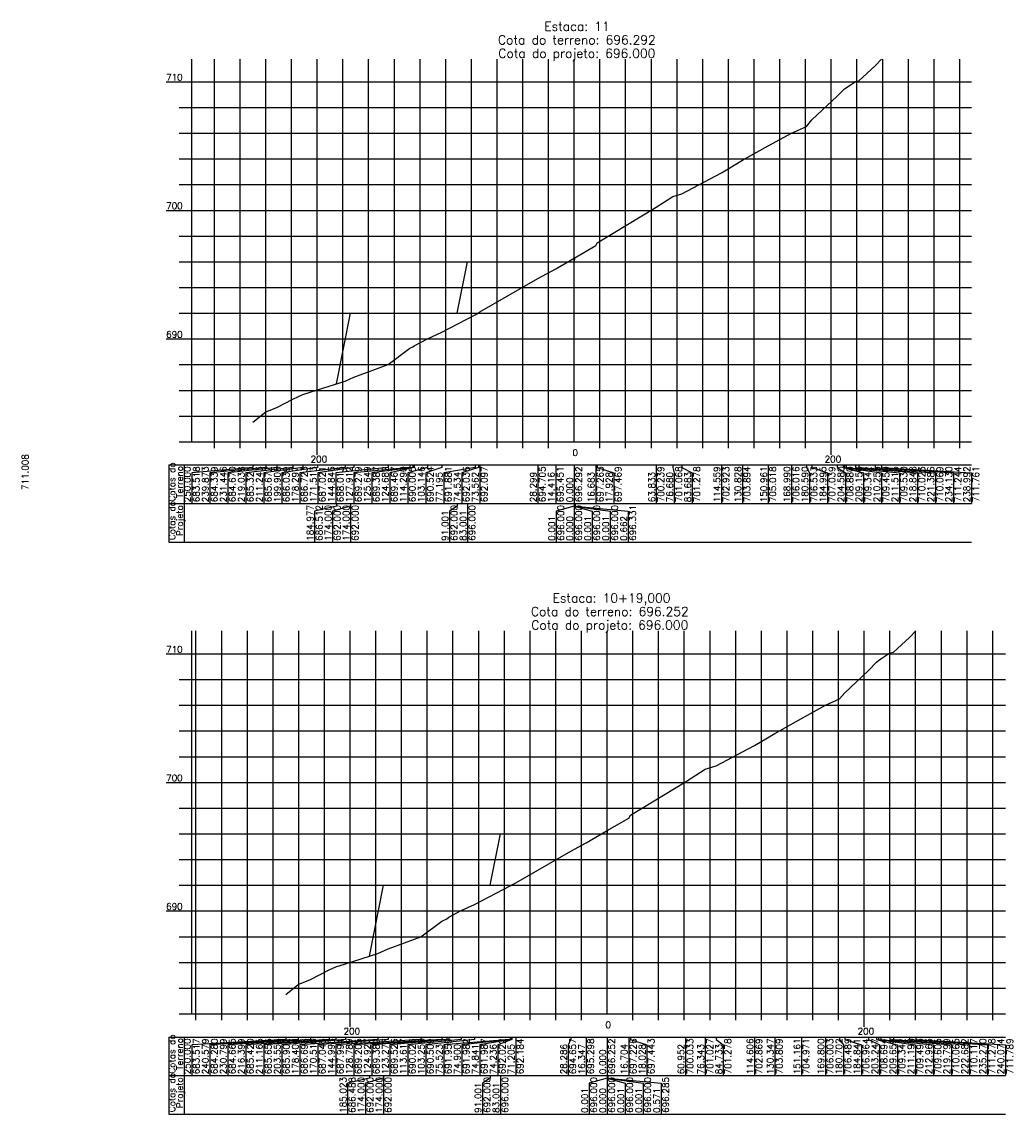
# Model space of a CAD drawing. Header units: inches. Extents: x 0 to 2148, y 0 to 1011.
# Tile 11 of 14: x 1763 to 2148, y 0 to 425. Entities that reach past the tile are written whole.
import ezdxf

# ---------------------------------------------------------------- set-up
doc = ezdxf.new("R2010")
doc.units = ezdxf.units.IN
doc.header["$MEASUREMENT"] = 0
doc.linetypes.add('CONTINUO', pattern=[0])
doc.layers.add('TG', color=7, linetype='CONTINUO')
doc.styles.add('SIMPLEX', font='simplex', dxfattribs={"height": 0.2})

msp = doc.modelspace()

# ---------------------------------------------------------------- linework, layer by layer
at = {"layer": 'TG', "color": 4, "linetype": 'CONTINUO', "flags": 128}
for points in [[(1828.8306, 261.445), (1828.8306, 410.25)], [(1977.6117, 261.445), (1977.6117, 410.25)], [(1818.8306, 401.445), (1828.8306, 401.445)], [(1823.8306, 391.445), (1828.8306, 391.445)], [(1823.8306, 381.445), (1828.8306, 381.445)], [(1823.8306, 371.445), (1828.8306, 371.445)], [(1823.8306, 361.445), (1828.8306, 361.445)], [(1818.8306, 351.445), (1828.8306, 351.445)], [(1823.8306, 341.445), (1828.8306, 341.445)], [(1823.8306, 331.445), (1828.8306, 331.445)], [(1823.8306, 321.445), (1828.8306, 321.445)], [(1823.8306, 311.445), (1828.8306, 311.445)], [(1818.8306, 301.445), (1828.8306, 301.445)], [(1823.8306, 291.445), (1828.8306, 291.445)], [(1823.8306, 281.445), (1828.8306, 281.445)], [(1823.8306, 271.445), (1828.8306, 271.445)], [(1823.8306, 261.445), (1828.8306, 261.445)], [(1828.8306, 261.445), (2132.10655, 261.445)], [(1837.6117, 258.945), (1837.6117, 261.445)], [(1847.6117, 258.945), (1847.6117, 261.445)], [(1857.6117, 258.945), (1857.6117, 261.445)], [(1867.6117, 258.945), (1867.6117, 261.445)], [(1877.6117, 256.445), (1877.6117, 261.445)], [(1887.6117, 258.945), (1887.6117, 261.445)], [(1897.6117, 258.945), (1897.6117, 261.445)], [(1907.6117, 258.945), (1907.6117, 261.445)], [(1917.6117, 258.945), (1917.6117, 261.445)], [(1927.6117, 258.945), (1927.6117, 261.445)], [(1937.6117, 258.945), (1937.6117, 261.445)], [(1947.6117, 258.945), (1947.6117, 261.445)], [(1957.6117, 258.945), (1957.6117, 261.445)], [(1967.6117, 258.945), (1967.6117, 261.445)], [(1987.6117, 258.945), (1987.6117, 261.445)], [(1997.6117, 258.945), (1997.6117, 261.445)], [(2007.6117, 258.945), (2007.6117, 261.445)], [(2017.6117, 258.945), (2017.6117, 261.445)], [(2027.6117, 258.945), (2027.6117, 261.445)], [(2037.6117, 258.945), (2037.6117, 261.445)], [(2047.6117, 258.945), (2047.6117, 261.445)], [(2057.6117, 258.945), (2057.6117, 261.445)], [(2067.6117, 258.945), (2067.6117, 261.445)], [(2077.6117, 256.445), (2077.6117, 261.445)], [(2087.6117, 258.945), (2087.6117, 261.445)], [(2097.6117, 258.945), (2097.6117, 261.445)], [(2107.6117, 258.945), (2107.6117, 261.445)], [(2117.6117, 258.945), (2117.6117, 261.445)], [(2127.6117, 258.945), (2127.6117, 261.445)], [(1828.8306, 39), (1828.8306, 187.945)], [(1990.433, 39), (1990.433, 187.945)], [(1818.8306, 179), (1828.8306, 179)], [(1823.8306, 169), (1828.8306, 169)], [(1823.8306, 159), (1828.8306, 159)], [(1823.8306, 149), (1828.8306, 149)], [(1823.8306, 139), (1828.8306, 139)], [(1818.8306, 129), (1828.8306, 129)], [(1823.8306, 119), (1828.8306, 119)], [(1823.8306, 109), (1828.8306, 109)], [(1823.8306, 99), (1828.8306, 99)], [(1823.8306, 89), (1828.8306, 89)], [(1818.8306, 79), (1828.8306, 79)], [(1823.8306, 69), (1828.8306, 69)], [(1823.8306, 59), (1828.8306, 59)], [(1823.8306, 49), (1828.8306, 49)], [(1823.8306, 39), (1828.8306, 39)], [(1828.8306, 39), (2145.3329, 39)], [(1830.433, 36.5), (1830.433, 39)], [(1840.433, 36.5), (1840.433, 39)], [(1850.433, 36.5), (1850.433, 39)], [(1860.433, 36.5), (1860.433, 39)], [(1870.433, 36.5), (1870.433, 39)], [(1880.433, 36.5), (1880.433, 39)], [(1890.433, 34), (1890.433, 39)], [(1900.433, 36.5), (1900.433, 39)], [(1910.433, 36.5), (1910.433, 39)], [(1920.433, 36.5), (1920.433, 39)], [(1930.433, 36.5), (1930.433, 39)], [(1940.433, 36.5), (1940.433, 39)], [(1950.433, 36.5), (1950.433, 39)], [(1960.433, 36.5), (1960.433, 39)], [(1970.433, 36.5), (1970.433, 39)], [(1980.433, 36.5), (1980.433, 39)], [(2000.433, 36.5), (2000.433, 39)], [(2010.433, 36.5), (2010.433, 39)], [(2020.433, 36.5), (2020.433, 39)], [(2030.433, 36.5), (2030.433, 39)], [(2040.433, 36.5), (2040.433, 39)], [(2050.433, 36.5), (2050.433, 39)], [(2060.433, 36.5), (2060.433, 39)], [(2070.433, 36.5), (2070.433, 39)], [(2080.433, 36.5), (2080.433, 39)], [(2090.433, 34), (2090.433, 39)], [(2100.433, 36.5), (2100.433, 39)], [(2110.433, 36.5), (2110.433, 39)], [(2120.433, 36.5), (2120.433, 39)], [(2130.433, 36.5), (2130.433, 39)], [(2140.433, 36.5), (2140.433, 39)]]:
    msp.add_lwpolyline(points, dxfattribs=at)
at = {"layer": 'TG', "color": 7, "linetype": 'CONTINUO', "flags": 128}
for points in [[(1837.6117, 261.445), (1837.6117, 410.25)], [(1847.6117, 261.445), (1847.6117, 410.25)], [(1857.6117, 261.445), (1857.6117, 410.25)], [(1867.6117, 261.445), (1867.6117, 410.25)], [(1877.6117, 261.445), (1877.6117, 410.25)], [(1887.6117, 261.445), (1887.6117, 410.25)], [(1897.6117, 261.445), (1897.6117, 410.25)], [(1907.6117, 261.445), (1907.6117, 410.25)], [(1917.6117, 261.445), (1917.6117, 410.25)], [(1927.6117, 261.445), (1927.6117, 410.25)], [(1937.6117, 261.445), (1937.6117, 410.25)], [(1947.6117, 261.445), (1947.6117, 410.25)], [(1957.6117, 261.445), (1957.6117, 410.25)], [(1967.6117, 261.445), (1967.6117, 410.25)], [(1987.6117, 261.445), (1987.6117, 410.25)], [(1997.6117, 261.445), (1997.6117, 410.25)], [(2007.6117, 261.445), (2007.6117, 410.25)], [(2017.6117, 261.445), (2017.6117, 410.25)], [(2027.6117, 261.445), (2027.6117, 410.25)], [(2037.6117, 261.445), (2037.6117, 410.25)], [(2047.6117, 261.445), (2047.6117, 410.25)], [(2057.6117, 261.445), (2057.6117, 410.25)], [(2067.6117, 261.445), (2067.6117, 410.25)], [(2077.6117, 261.445), (2077.6117, 410.25)], [(2087.6117, 261.445), (2087.6117, 410.25)], [(2097.6117, 261.445), (2097.6117, 410.25)], [(2107.6117, 261.445), (2107.6117, 410.25)], [(2117.6117, 261.445), (2117.6117, 410.25)], [(2127.6117, 261.445), (2127.6117, 410.25)], [(1828.8306, 401.445), (2132.10655, 401.445)], [(1828.8306, 391.445), (2132.10655, 391.445)], [(1828.8306, 381.445), (2132.10655, 381.445)], [(1828.8306, 371.445), (2132.10655, 371.445)], [(1828.8306, 361.445), (2132.10655, 361.445)], [(1828.8306, 351.445), (2132.10655, 351.445)], [(1828.8306, 341.445), (2132.10655, 341.445)], [(1828.8306, 331.445), (2132.10655, 331.445)], [(1828.8306, 321.445), (2132.10655, 321.445)], [(1828.8306, 311.445), (2132.10655, 311.445)], [(1828.8306, 301.445), (2132.10655, 301.445)], [(1828.8306, 291.445), (2132.10655, 291.445)], [(1828.8306, 281.445), (2132.10655, 281.445)], [(1828.8306, 271.445), (2132.10655, 271.445)], [(1819.8306, 252.445), (2132.10655, 252.445)], [(1819.8306, 252.445), (1819.8306, 237.445)], [(1825.8306, 252.445), (1825.8306, 237.445)], [(1852.6117, 251.445), (1828.8306, 249.445)], [(1857.6751, 251.445), (1835.8306, 249.445)], [(1861.88865, 251.445), (1842.8306, 249.445)], [(1868.09265, 251.445), (1849.8306, 249.445)], [(1852.6117, 252.445), (1852.6117, 251.445)], [(1871.9902, 251.445), (1856.8306, 249.445)], [(1857.6751, 252.445), (1857.6751, 251.445)], [(1861.88865, 252.445), (1861.88865, 251.445)], [(1877.6578, 251.445), (1863.8306, 249.445)], [(1868.09265, 252.445), (1868.09265, 251.445)], [(1888.4634, 251.445), (1870.8306, 249.445)], [(1871.9902, 252.445), (1871.9902, 251.445)], [(1877.6578, 252.445), (1877.6578, 251.445)], [(1891.8551, 251.445), (1877.8306, 249.445)], [(1905.18865, 251.445), (1884.8306, 249.445)], [(1888.4634, 252.445), (1888.4634, 251.445)], [(1913.65565, 251.445), (1891.8306, 249.445)], [(1891.8551, 252.445), (1891.8551, 251.445)], [(1914.78725, 251.445), (1898.8306, 249.445)], [(1905.18865, 252.445), (1905.18865, 251.445)], [(1915.2707, 251.445), (1905.8306, 249.445)], [(1920.4669, 251.445), (1912.8306, 249.445)], [(1913.65565, 252.445), (1913.65565, 251.445)], [(1914.78725, 252.445), (1914.78725, 251.445)], [(1915.2707, 252.445), (1915.2707, 251.445)], [(1926.03895, 251.445), (1919.8306, 249.445)], [(1920.4669, 252.445), (1920.4669, 251.445)], [(1926.03895, 252.445), (1926.03895, 251.445)], [(1939.0142, 251.445), (1926.8306, 249.445)], [(1940.3445, 251.445), (1933.8306, 249.445)], [(1939.0142, 252.445), (1939.0142, 251.445)], [(1940.3445, 252.445), (1940.3445, 251.445)], [(1940.8306, 252.445), (1940.8306, 237.445)], [(1963.46195, 251.445), (1963.40395, 249.445)], [(1963.46195, 252.445), (1963.46195, 251.445)], [(1970.40395, 252.445), (1970.40395, 237.445)], [(1977.6117, 252.445), (1977.6117, 237.445)], [(1985.9532, 252.445), (1985.9532, 237.445)], [(1986.5758, 252.445), (1986.5758, 251.445)], [(1986.5758, 251.445), (1992.9532, 249.445)], [(2009.52805, 252.445), (2009.52805, 237.445)], [(2015.95175, 252.445), (2015.95175, 251.445)], [(2015.95175, 251.445), (2016.52805, 249.445)], [(2019.45345, 252.445), (2019.45345, 251.445)], [(2019.45345, 251.445), (2023.52805, 249.445)], [(2034.8914, 252.445), (2034.8914, 237.445)], [(2043.02575, 252.445), (2043.02575, 237.445)], [(2053.09215, 252.445), (2053.09215, 237.445)], [(2062.10655, 252.445), (2062.10655, 237.445)], [(2067.90695, 252.445), (2067.90695, 251.445)], [(2067.90695, 251.445), (2069.10655, 249.445)], [(2070.10915, 252.445), (2070.10915, 251.445)], [(2070.10915, 251.445), (2076.10655, 249.445)], [(2079.9015, 252.445), (2079.9015, 251.445)], [(2079.9015, 251.445), (2083.10655, 249.445)], [(2082.18995, 252.445), (2082.18995, 251.445)], [(2082.18995, 251.445), (2090.10655, 249.445)], [(2082.73905, 252.445), (2082.73905, 251.445)], [(2082.73905, 251.445), (2097.10655, 249.445)], [(2083.36905, 252.445), (2083.36905, 251.445)], [(2083.36905, 251.445), (2104.10655, 249.445)], [(2087.0355, 252.445), (2087.0355, 251.445)], [(2087.0355, 251.445), (2111.10655, 249.445)], [(2088.3049, 252.445), (2088.3049, 251.445)], [(2088.3049, 251.445), (2118.10655, 249.445)], [(2094.6765, 252.445), (2094.6765, 251.445)], [(2094.6765, 251.445), (2125.10655, 249.445)], [(2097.1077, 252.445), (2097.1077, 251.445)], [(2097.1077, 251.445), (2132.10655, 249.445)], [(1828.8306, 249.445), (1828.8306, 237.445)], [(1835.8306, 249.445), (1835.8306, 237.445)], [(1842.8306, 249.445), (1842.8306, 237.445)], [(1849.8306, 249.445), (1849.8306, 237.445)], [(1856.8306, 249.445), (1856.8306, 237.445)], [(1863.8306, 249.445), (1863.8306, 237.445)], [(1870.8306, 249.445), (1870.8306, 237.445)], [(1877.8306, 249.445), (1877.8306, 237.445)], [(1884.8306, 249.445), (1884.8306, 237.445)], [(1891.8306, 249.445), (1891.8306, 237.445)], [(1898.8306, 249.445), (1898.8306, 237.445)], [(1905.8306, 249.445), (1905.8306, 237.445)], [(1912.8306, 249.445), (1912.8306, 237.445)], [(1919.8306, 249.445), (1919.8306, 237.445)], [(1926.8306, 249.445), (1926.8306, 237.445)], [(1933.8306, 249.445), (1933.8306, 237.445)], [(1963.40395, 249.445), (1963.40395, 237.445)], [(1992.9532, 249.445), (1992.9532, 237.445)], [(2016.52805, 249.445), (2016.52805, 237.445)], [(2023.52805, 249.445), (2023.52805, 237.445)], [(2069.10655, 249.445), (2069.10655, 237.445)], [(2076.10655, 249.445), (2076.10655, 237.445)], [(2083.10655, 249.445), (2083.10655, 237.445)], [(2090.10655, 249.445), (2090.10655, 237.445)], [(2097.10655, 249.445), (2097.10655, 237.445)], [(2104.10655, 249.445), (2104.10655, 237.445)], [(2111.10655, 249.445), (2111.10655, 237.445)], [(2118.10655, 249.445), (2118.10655, 237.445)], [(2125.10655, 249.445), (2125.10655, 237.445)], [(2132.10655, 249.445), (2132.10655, 237.445)], [(1819.8306, 237.445), (2132.10655, 237.445)], [(1819.8306, 237.445), (1819.8306, 222.445)], [(1825.8306, 237.445), (1825.8306, 222.445)], [(1885.12305, 236.445), (1876.61145, 234.445)], [(1876.61145, 234.445), (1876.61145, 222.445)], [(1890.61145, 236.445), (1883.61145, 234.445)], [(1883.61145, 234.445), (1883.61145, 222.445)], [(1885.12305, 237.445), (1885.12305, 236.445)], [(1890.61145, 237.445), (1890.61145, 222.445)], [(1890.61145, 237.445), (1890.61145, 236.445)], [(1932.11145, 236.445), (1929.11145, 234.445)], [(1929.11145, 234.445), (1929.11145, 222.445)], [(1932.11145, 237.445), (1932.11145, 236.445)], [(1936.11145, 237.445), (1936.11145, 222.445)], [(1977.61145, 236.445), (1970.6117, 234.445)], [(1970.6117, 234.445), (1970.6117, 222.445)], [(1977.61145, 237.445), (1977.61145, 236.445)], [(1977.6117, 237.445), (1977.6117, 222.445)], [(1977.61195, 237.445), (1977.61195, 236.445)], [(1977.61195, 237.445), (1977.61195, 236.445)], [(1977.61195, 236.445), (1984.6117, 234.445)], [(1977.61195, 236.445), (1991.6117, 234.445)], [(1977.94255, 237.445), (1977.94255, 236.445)], [(1977.94255, 236.445), (1998.6117, 234.445)], [(1984.6117, 234.445), (1984.6117, 222.445)], [(1991.6117, 234.445), (1991.6117, 222.445)], [(1998.6117, 234.445), (1998.6117, 222.445)], [(1819.8306, 222.445), (2132.10655, 222.445)], [(1830.433, 39), (1830.433, 187.945)], [(1840.433, 39), (1840.433, 187.945)], [(1850.433, 39), (1850.433, 187.945)], [(1860.433, 39), (1860.433, 187.945)], [(1870.433, 39), (1870.433, 187.945)], [(1880.433, 39), (1880.433, 187.945)], [(1890.433, 39), (1890.433, 187.945)], [(1900.433, 39), (1900.433, 187.945)], [(1910.433, 39), (1910.433, 187.945)], [(1920.433, 39), (1920.433, 187.945)], [(1930.433, 39), (1930.433, 187.945)], [(1940.433, 39), (1940.433, 187.945)], [(1950.433, 39), (1950.433, 187.945)], [(1960.433, 39), (1960.433, 187.945)], [(1970.433, 39), (1970.433, 187.945)], [(1980.433, 39), (1980.433, 187.945)], [(2000.433, 39), (2000.433, 187.945)], [(2010.433, 39), (2010.433, 187.945)], [(2020.433, 39), (2020.433, 187.945)], [(2030.433, 39), (2030.433, 187.945)], [(2040.433, 39), (2040.433, 187.945)], [(2050.433, 39), (2050.433, 187.945)], [(2060.433, 39), (2060.433, 187.945)], [(2070.433, 39), (2070.433, 187.945)], [(2080.433, 39), (2080.433, 187.945)], [(2090.433, 39), (2090.433, 187.945)], [(2100.433, 39), (2100.433, 187.945)], [(2110.433, 39), (2110.433, 187.945)], [(2120.433, 39), (2120.433, 187.945)], [(2130.433, 39), (2130.433, 187.945)], [(2140.433, 39), (2140.433, 187.945)], [(1828.8306, 179), (2145.3329, 179)], [(1828.8306, 169), (2145.3329, 169)], [(1828.8306, 159), (2145.3329, 159)], [(1828.8306, 149), (2145.3329, 149)], [(1828.8306, 139), (2145.3329, 139)], [(1828.8306, 129), (2145.3329, 129)], [(1828.8306, 119), (2145.3329, 119)], [(1828.8306, 109), (2145.3329, 109)], [(1828.8306, 99), (2145.3329, 99)], [(1828.8306, 89), (2145.3329, 89)], [(1828.8306, 79), (2145.3329, 79)], [(1828.8306, 69), (2145.3329, 69)], [(1828.8306, 59), (2145.3329, 59)], [(1828.8306, 49), (2145.3329, 49)], [(1819.8306, 30), (2145.3329, 30)], [(1819.8306, 30), (1819.8306, 15)], [(1825.8306, 30), (1825.8306, 15)], [(1865.433, 30), (1865.433, 29)], [(1870.14345, 30), (1870.14345, 29)], [(1875.0335, 30), (1875.0335, 29)], [(1882.2335, 30), (1882.2335, 29)], [(1884.8507, 30), (1884.8507, 29)], [(1888.65645, 30), (1888.65645, 29)], [(1901.2309, 30), (1901.2309, 29)], [(1905.1778, 30), (1905.1778, 29)], [(1917.9365, 30), (1917.9365, 29)], [(1926.03845, 30), (1926.03845, 29)], [(1927.96955, 30), (1927.96955, 29)], [(1928.7945, 30), (1928.7945, 29)], [(1933.62455, 30), (1933.62455, 29)], [(1938.80395, 30), (1938.80395, 29)], [(1952.67145, 30), (1952.67145, 29)], [(1952.9832, 30), (1952.9832, 29)], [(1953.01245, 30), (1953.01245, 29)], [(1953.31515, 30), (1953.31515, 29)], [(1954.8306, 30), (1954.8306, 15)], [(1976.28995, 30), (1976.28995, 29)], [(1982.2596, 30), (1982.2596, 15)], [(1990.433, 30), (1990.433, 15)], [(1998.78515, 30), (1998.78515, 15)], [(1999.4468, 30), (1999.4468, 29)], [(2020.9091, 30), (2020.9091, 15)], [(2028.60465, 30), (2028.60465, 15)], [(2032.79965, 30), (2032.79965, 29)], [(2047.73615, 30), (2047.73615, 15)], [(2055.6063, 30), (2055.6063, 15)], [(2066.0134, 30), (2066.0134, 15)], [(2075.3329, 30), (2075.3329, 15)], [(2080.78405, 30), (2080.78405, 29)], [(2082.85365, 30), (2082.85365, 29)], [(2092.05635, 30), (2092.05635, 29)], [(2095.2627, 30), (2095.2627, 29)], [(2096.032, 30), (2096.032, 29)], [(2096.91465, 30), (2096.91465, 29)], [(2100.3326, 30), (2100.3326, 29)], [(2101.7738, 30), (2101.7738, 29)], [(2108.0682, 30), (2108.0682, 29)], [(2110.46995, 30), (2110.46995, 29)], [(1865.433, 29), (1828.8306, 27)], [(1828.8306, 27), (1828.8306, 15)], [(1870.14345, 29), (1835.8306, 27)], [(1835.8306, 27), (1835.8306, 15)], [(1875.0335, 29), (1842.8306, 27)], [(1842.8306, 27), (1842.8306, 15)], [(1882.2335, 29), (1849.8306, 27)], [(1849.8306, 27), (1849.8306, 15)], [(1884.8507, 29), (1856.8306, 27)], [(1856.8306, 27), (1856.8306, 15)], [(1888.65645, 29), (1863.8306, 27)], [(1863.8306, 27), (1863.8306, 15)], [(1901.2309, 29), (1870.8306, 27)], [(1870.8306, 27), (1870.8306, 15)], [(1905.1778, 29), (1877.8306, 27)], [(1877.8306, 27), (1877.8306, 15)], [(1917.9365, 29), (1884.8306, 27)], [(1884.8306, 27), (1884.8306, 15)], [(1926.03845, 29), (1891.8306, 27)], [(1891.8306, 27), (1891.8306, 15)], [(1927.96955, 29), (1898.8306, 27)], [(1898.8306, 27), (1898.8306, 15)], [(1928.7945, 29), (1905.8306, 27)], [(1905.8306, 27), (1905.8306, 15)], [(1933.62455, 29), (1912.8306, 27)], [(1912.8306, 27), (1912.8306, 15)], [(1938.80395, 29), (1919.8306, 27)], [(1919.8306, 27), (1919.8306, 15)], [(1952.67145, 29), (1926.8306, 27)], [(1926.8306, 27), (1926.8306, 15)], [(1952.9832, 29), (1933.8306, 27)], [(1933.8306, 27), (1933.8306, 15)], [(1953.01245, 29), (1940.8306, 27)], [(1940.8306, 27), (1940.8306, 15)], [(1953.31515, 29), (1947.8306, 27)], [(1947.8306, 27), (1947.8306, 15)], [(1976.28995, 29), (1975.2596, 27)], [(1975.2596, 27), (1975.2596, 15)], [(1999.4468, 29), (2005.78515, 27)], [(2005.78515, 27), (2005.78515, 15)], [(2032.79965, 29), (2035.60465, 27)], [(2035.60465, 27), (2035.60465, 15)], [(2080.78405, 29), (2082.3329, 27)], [(2082.3329, 27), (2082.3329, 15)], [(2082.85365, 29), (2089.3329, 27)], [(2089.3329, 27), (2089.3329, 15)], [(2092.05635, 29), (2096.3329, 27)], [(2095.2627, 29), (2103.3329, 27)], [(2096.032, 29), (2110.3329, 27)], [(2096.3329, 27), (2096.3329, 15)], [(2096.91465, 29), (2117.3329, 27)], [(2100.3326, 29), (2124.3329, 27)], [(2101.7738, 29), (2131.3329, 27)], [(2103.3329, 27), (2103.3329, 15)], [(2108.0682, 29), (2138.3329, 27)], [(2110.3329, 27), (2110.3329, 15)], [(2110.46995, 29), (2145.3329, 27)], [(2117.3329, 27), (2117.3329, 15)], [(2124.3329, 27), (2124.3329, 15)], [(2131.3329, 27), (2131.3329, 15)], [(2138.3329, 27), (2138.3329, 15)], [(2145.3329, 27), (2145.3329, 15)], [(1819.8306, 15), (2145.3329, 15)], [(1819.8306, 15), (1819.8306, 0)], [(1825.8306, 15), (1825.8306, 0)], [(1897.9213, 14), (1889.43275, 12)], [(1903.43275, 14), (1896.43275, 12)], [(1897.9213, 15), (1897.9213, 14)], [(1903.43275, 15), (1903.43275, 0)], [(1903.43275, 15), (1903.43275, 14)], [(1944.93275, 14), (1941.93275, 12)], [(1944.93275, 15), (1944.93275, 14)], [(1948.93275, 15), (1948.93275, 0)], [(1990.43275, 14), (1983.433, 12)], [(1990.43275, 15), (1990.43275, 14)], [(1990.433, 15), (1990.433, 0)], [(1990.43325, 15), (1990.43325, 14)], [(1990.43325, 15), (1990.43325, 14)], [(1990.43325, 14), (1997.433, 12)], [(1990.43325, 14), (2004.433, 12)], [(1990.71855, 15), (1990.71855, 14)], [(1990.71855, 14), (2011.433, 12)], [(1889.43275, 12), (1889.43275, 0)], [(1896.43275, 12), (1896.43275, 0)], [(1941.93275, 12), (1941.93275, 0)], [(1983.433, 12), (1983.433, 0)], [(1997.433, 12), (1997.433, 0)], [(2004.433, 12), (2004.433, 0)], [(2011.433, 12), (2011.433, 0)], [(1819.8306, 0), (2145.3329, 0)]]:
    msp.add_lwpolyline(points, dxfattribs=at)
at = {"layer": 'TG', "color": 1, "linetype": 'CONTINUO', "flags": 128}
for points in [[(1852.6117, 269.035), (1857.6751, 273.14), (1861.88865, 274.795), (1868.09265, 278.05), (1871.9902, 279.805), (1877.6578, 281.64), (1888.4634, 285.06), (1891.8551, 286.55), (1905.18865, 291.51), (1913.65565, 297.84), (1914.78725, 298.38), (1915.2707, 298.78), (1920.4669, 301.47), (1926.03895, 304.065), (1939.0142, 310.85), (1940.3445, 311.625), (1940.8306, 311.93), (1963.46195, 324.97), (1970.40395, 328.7), (1977.6117, 332.905), (1985.9532, 337.77), (1986.5758, 338.79), (2009.52805, 352.64), (2015.95175, 356.785), (2019.45345, 357.835), (2034.8914, 366.06), (2043.02575, 370.915), (2053.09215, 376.535), (2062.10655, 381.525), (2067.90695, 384.11), (2070.10915, 386.64), (2079.9015, 395.845), (2082.18995, 398.155), (2082.73905, 398.695), (2083.36905, 399.095), (2087.0355, 401.56), (2088.3049, 401.79), (2094.6765, 407.665), (2097.1077, 410.25)], [(1865.433, 46.585), (1870.14345, 50.4), (1875.0335, 52.325), (1882.2335, 56.1), (1884.8507, 57.28), (1888.65645, 58.51), (1901.2309, 62.49), (1905.1778, 64.225), (1917.9365, 68.97), (1926.03845, 75.025), (1927.96955, 75.945), (1928.7945, 76.63), (1933.62455, 79.13), (1938.80395, 81.545), (1952.67145, 88.795), (1952.9832, 88.91), (1953.01245, 88.935), (1953.31515, 89.11), (1954.8306, 89.92), (1976.28995, 102.285), (1982.2596, 105.49), (1990.433, 110.26), (1998.78515, 115.13), (1999.4468, 116.215), (2020.9091, 129.165), (2028.60465, 134.135), (2032.79965, 135.39), (2047.73615, 143.345), (2055.6063, 148.045), (2066.0134, 153.855), (2075.3329, 159.015), (2080.78405, 161.445), (2082.85365, 163.82), (2092.05635, 172.47), (2095.2627, 175.71), (2096.032, 176.465), (2096.91465, 177.025), (2100.3326, 179.325), (2101.7738, 179.585), (2108.0682, 185.39), (2110.46995, 187.945)]]:
    msp.add_lwpolyline(points, dxfattribs=at)
at = {"layer": 'TG', "color": 3, "linetype": 'CONTINUO', "flags": 128}
for points in [[(1885.12305, 284.005), (1890.61145, 311.445), (1890.61145, 311.445), (1932.11145, 311.445), (1936.11145, 331.445), (1977.61145, 331.445), (1977.6117, 331.445), (1977.61195, 331.445), (1977.61195, 331.445), (1977.94255, 333.1)], [(1897.9213, 61.44), (1903.43275, 89), (1903.43275, 89), (1944.93275, 89), (1948.93275, 109), (1990.43275, 109), (1990.433, 109), (1990.43325, 109), (1990.43325, 109), (1990.71855, 110.425)]]:
    msp.add_lwpolyline(points, dxfattribs=at)

# ---------------------------------------------------------------- texts
at = {"layer": 'TG', "color": 1, "style": 'SIMPLEX'}
for s, p in [('Estaca: 11', (1965.91636, 421.25)), ('Cota do terreno: 696.292', (1947.95045, 416)), ('Cota do projeto: 696.000', (1948.09136, 410.75)), ('Estaca: 10+19,000', (1969.15584, 198.945)), ('Cota do terreno: 696.252', (1960.77175, 193.695)), ('Cota do projeto: 696.000', (1960.91266, 188.445))]:
    msp.add_text(s, height=3.5, dxfattribs=at).set_placement(p)
at = {"layer": 'TG', "color": 2, "style": 'SIMPLEX'}
for s, p in [('710', (1818.8306, 401.945)), ('700', (1818.8306, 351.945)), ('690', (1818.8306, 301.945)), ('200', (1875.0345, 253.445)), ('0', (1976.94359, 255.945)), ('200', (2075.0345, 253.445)), ('710', (1818.8306, 179.5)), ('700', (1818.8306, 129.5)), ('690', (1818.8306, 79.5)), ('0', (1989.76489, 33.5)), ('200', (1887.8558, 31)), ('200', (2087.8558, 31))]:
    msp.add_text(s, height=2.5, dxfattribs=at).set_placement(p)
for s, p in [('711.008', (1765.22325, 242.695)), ('Cotas do', (1822.3306, 238.21553)), ('Terreno', (1825.3306, 239.59962)), ('250.000', (1828.3306, 237.945)), ('683.518', (1831.8306, 237.945)), ('239.873', (1835.3306, 237.945)), ('684.339', (1838.8306, 237.945)), ('231.446', (1842.3306, 237.945)), ('684.670', (1845.8306, 237.945)), ('219.038', (1849.3306, 237.945)), ('685.321', (1852.8306, 237.945)), ('211.243', (1856.3306, 237.945)), ('685.672', (1859.8306, 237.945)), ('199.908', (1863.3306, 237.945)), ('686.039', (1866.8306, 237.945)), ('178.297', (1870.3306, 237.945)), ('686.723', (1873.8306, 237.945)), ('171.513', (1877.3306, 237.945)), ('687.021', (1880.8306, 237.945)), ('144.846', (1884.3306, 237.945)), ('688.013', (1887.8306, 237.945)), ('127.912', (1891.3306, 237.945)), ('689.279', (1894.8306, 237.945)), ('125.649', (1898.3306, 237.945)), ('689.387', (1901.8306, 237.945)), ('124.682', (1905.3306, 237.945)), ('689.467', (1908.8306, 237.945)), ('114.290', (1912.3306, 237.945)), ('690.005', (1915.8306, 237.945)), ('103.146', (1919.3306, 237.945)), ('690.524', (1922.8306, 237.945)), ('77.195', (1926.3306, 237.945)), ('691.881', (1929.8306, 237.945)), ('74.534', (1933.3306, 237.945)), ('692.036', (1936.8306, 237.945)), ('73.562', (1940.3306, 237.945)), ('692.097', (1943.8306, 237.945)), ('28.299', (1962.90395, 237.945)), ('694.705', (1966.40395, 237.945)), ('14.416', (1969.90395, 237.945)), ('695.451', (1973.40395, 237.945)), ('696.292', (1980.6117, 237.945)), ('16.683', (1985.4532, 237.945)), ('697.265', (1988.9532, 237.945)), ('17.928', (1992.4532, 237.945)), ('697.469', (1995.9532, 237.945)), ('63.833', (2009.02805, 237.945)), ('700.239', (2012.52805, 237.945)), ('76.680', (2016.02805, 237.945)), ('701.068', (2019.52805, 237.945)), ('83.683', (2023.02805, 237.945)), ('701.278', (2026.52805, 237.945)), ('114.559', (2034.3914, 237.945)), ('702.923', (2037.8914, 237.945)), ('130.828', (2042.52575, 237.945)), ('703.894', (2046.02575, 237.945)), ('150.961', (2052.59215, 237.945)), ('705.018', (2056.09215, 237.945)), ('168.990', (2061.60655, 237.945)), ('706.016', (2065.10655, 237.945)), ('180.590', (2068.60655, 237.945)), ('706.533', (2072.10655, 237.945)), ('184.995', (2075.60655, 237.945)), ('707.039', (2079.10655, 237.945)), ('204.580', (2082.60655, 237.945)), ('708.880', (2086.10655, 237.945)), ('209.156', (2089.60655, 237.945)), ('709.342', (2093.10655, 237.945)), ('210.255', (2096.60655, 237.945)), ('709.450', (2100.10655, 237.945)), ('211.515', (2103.60655, 237.945)), ('709.530', (2107.10655, 237.945)), ('218.848', (2110.60655, 237.945)), ('710.023', (2114.10655, 237.945)), ('221.386', (2117.60655, 237.945)), ('710.069', (2121.10655, 237.945)), ('234.130', (2124.60655, 237.945)), ('711.244', (2128.10655, 237.945)), ('238.992', (2131.60655, 237.945)), ('711.761', (2135.10655, 237.945)), ('0.000', (1977.1117, 237.945)), ('Cotas do', (1822.3306, 223.21553)), ('Projeto', (1825.3306, 224.79053)), ('184.977', (1876.11145, 222.945)), ('686.512', (1879.61145, 222.945)), ('174.000', (1883.11145, 222.945)), ('692.000', (1886.61145, 222.945)), ('174.000', (1890.11145, 222.945)), ('692.000', (1893.61145, 222.945)), ('692.000', (1932.11145, 222.945)), ('696.000', (1939.11145, 222.945)), ('696.000', (1973.6117, 222.945)), ('696.000', (1980.6117, 222.945)), ('696.000', (1987.6117, 222.945)), ('696.000', (1994.6117, 222.945)), ('696.331', (2001.6117, 222.945)), ('91.001', (1928.61145, 222.945)), ('83.001', (1935.61145, 222.945)), ('0.001', (1970.1117, 222.945)), ('0.000', (1977.1117, 222.945)), ('0.001', (1984.1117, 222.945)), ('0.001', (1991.1117, 222.945)), ('0.662', (1998.1117, 222.945)), ('Cotas do', (1822.3306, 15.77053)), ('Terreno', (1825.3306, 17.15462)), ('250.000', (1828.3306, 15.5)), ('683.517', (1831.8306, 15.5)), ('240.579', (1835.3306, 15.5)), ('684.280', (1838.8306, 15.5)), ('230.799', (1842.3306, 15.5)), ('684.665', (1845.8306, 15.5)), ('216.399', (1849.3306, 15.5)), ('685.420', (1852.8306, 15.5)), ('211.165', (1856.3306, 15.5)), ('685.656', (1859.8306, 15.5)), ('203.553', (1863.3306, 15.5)), ('685.902', (1866.8306, 15.5)), ('178.404', (1870.3306, 15.5)), ('686.698', (1873.8306, 15.5)), ('170.510', (1877.3306, 15.5)), ('687.045', (1880.8306, 15.5)), ('144.993', (1884.3306, 15.5)), ('687.994', (1887.8306, 15.5)), ('128.789', (1891.3306, 15.5)), ('689.205', (1894.8306, 15.5)), ('124.927', (1898.3306, 15.5)), ('689.389', (1901.8306, 15.5)), ('123.277', (1905.3306, 15.5)), ('689.526', (1908.8306, 15.5)), ('113.617', (1912.3306, 15.5)), ('690.026', (1915.8306, 15.5)), ('103.258', (1919.3306, 15.5)), ('690.509', (1922.8306, 15.5)), ('75.523', (1926.3306, 15.5)), ('691.959', (1929.8306, 15.5)), ('74.900', (1933.3306, 15.5)), ('691.982', (1936.8306, 15.5)), ('74.841', (1940.3306, 15.5)), ('691.987', (1943.8306, 15.5)), ('74.236', (1947.3306, 15.5)), ('692.022', (1950.8306, 15.5)), ('71.205', (1954.3306, 15.5)), ('692.184', (1957.8306, 15.5)), ('28.286', (1974.7596, 15.5)), ('694.657', (1978.2596, 15.5)), ('16.347', (1981.7596, 15.5)), ('695.298', (1985.2596, 15.5)), ('696.252', (1993.433, 15.5)), ('16.704', (1998.28515, 15.5)), ('697.226', (2001.78515, 15.5)), ('18.028', (2005.28515, 15.5)), ('697.443', (2008.78515, 15.5)), ('60.952', (2020.4091, 15.5)), ('700.033', (2023.9091, 15.5)), ('76.343', (2028.10465, 15.5)), ('701.027', (2031.60465, 15.5)), ('84.733', (2035.10465, 15.5)), ('701.278', (2038.60465, 15.5)), ('114.606', (2047.23615, 15.5)), ('702.869', (2050.73615, 15.5)), ('130.347', (2055.1063, 15.5)), ('703.809', (2058.6063, 15.5)), ('151.161', (2065.5134, 15.5)), ('704.971', (2069.0134, 15.5)), ('169.800', (2074.8329, 15.5)), ('706.003', (2078.3329, 15.5)), ('180.702', (2081.8329, 15.5)), ('706.489', (2085.3329, 15.5)), ('184.841', (2088.8329, 15.5)), ('706.964', (2092.3329, 15.5)), ('203.247', (2095.8329, 15.5)), ('708.694', (2099.3329, 15.5)), ('209.659', (2102.8329, 15.5)), ('709.342', (2106.3329, 15.5)), ('211.198', (2109.8329, 15.5)), ('709.493', (2113.3329, 15.5)), ('212.963', (2116.8329, 15.5)), ('709.605', (2120.3329, 15.5)), ('219.799', (2123.8329, 15.5)), ('710.065', (2127.3329, 15.5)), ('222.682', (2130.8329, 15.5)), ('710.117', (2134.3329, 15.5)), ('235.270', (2137.8329, 15.5)), ('711.278', (2141.3329, 15.5)), ('240.074', (2144.8329, 15.5)), ('711.789', (2148.3329, 15.5)), ('0.000', (1989.933, 15.5)), ('Cotas do', (1822.3306, 0.77053)), ('Projeto', (1825.3306, 2.34553)), ('185.023', (1888.93275, 0.5)), ('686.488', (1892.43275, 0.5)), ('174.000', (1895.93275, 0.5)), ('692.000', (1899.43275, 0.5)), ('174.000', (1902.93275, 0.5)), ('692.000', (1906.43275, 0.5)), ('91.001', (1941.43275, 0.5)), ('692.000', (1944.93275, 0.5)), ('83.001', (1948.43275, 0.5)), ('696.000', (1951.93275, 0.5)), ('0.001', (1982.933, 0.5)), ('696.000', (1986.433, 0.5)), ('0.000', (1989.933, 0.5)), ('696.000', (1993.433, 0.5)), ('0.001', (1996.933, 0.5)), ('696.000', (2000.433, 0.5)), ('0.001', (2003.933, 0.5)), ('696.000', (2007.433, 0.5)), ('0.571', (2010.933, 0.5)), ('696.285', (2014.433, 0.5))]:
    msp.add_text(s, height=2.5, rotation=90, dxfattribs=at).set_placement(p)

doc.saveas('drawing.dxf')
